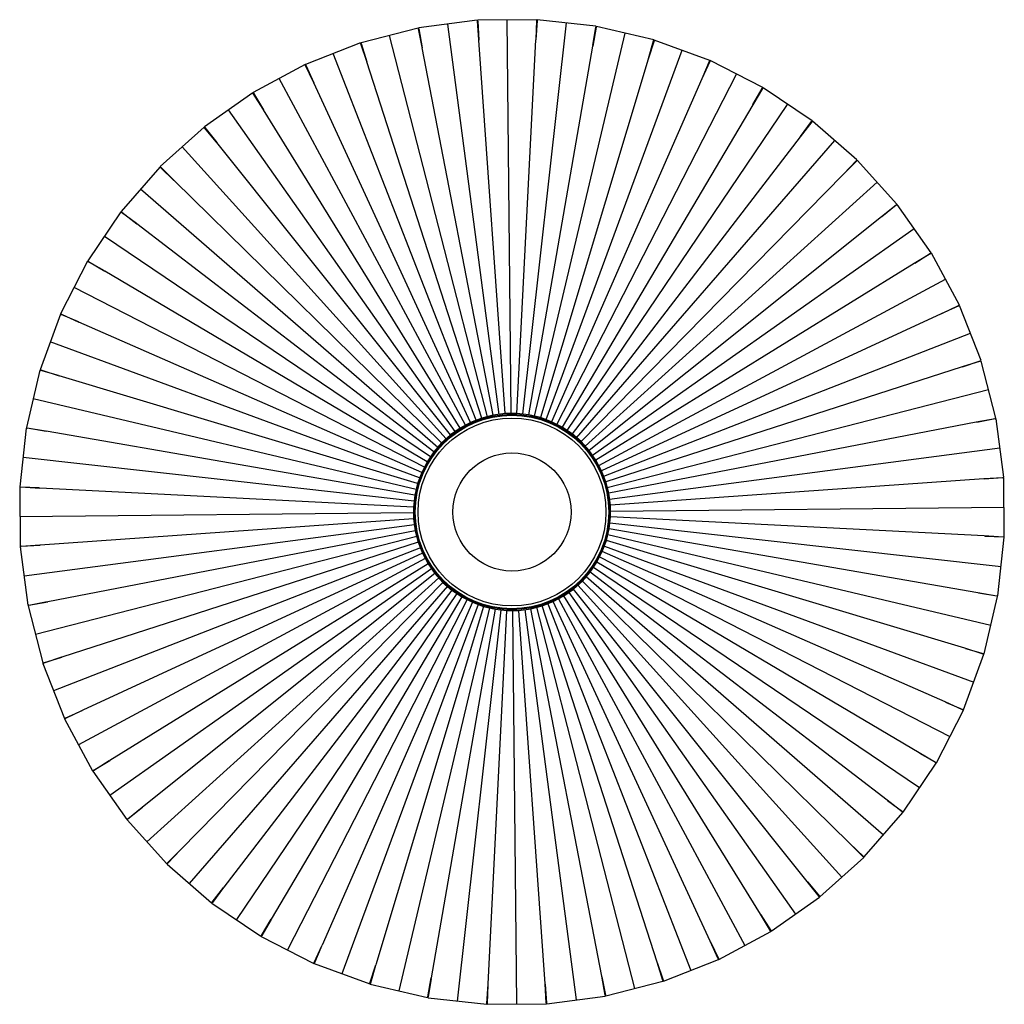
# Paper-space layout '_Superior' of a CAD drawing. Header units: millimetres. Extents: x -287 to 214, y -250 to 250.
import ezdxf

# ---------------------------------------------------------------- set-up
doc = ezdxf.new("R2010")
doc.units = ezdxf.units.MM

psp = doc.layouts.new('_Superior')

# ---------------------------------------------------------------- linework, layer by layer
at = {"color": 7, "linetype": 'Continuous', "lineweight": 25}
for p, q in [((-84.09, 245.87), (-113.14, 238.41)), ((-84.09, 245.87), (-83.98, 245.44)), ((-82.09, 236.18), (-83.98, 245.44)), ((-54.1, 249.83), (-83.85, 245.92)), ((-83.79, 245.47), (-83.85, 245.92)), ((-83.78, 245.48), (-82.03, 235.89)), ((-42.94, 49.57), (-68.98, 247.87)), ((-54.1, 249.83), (-54.04, 249.38)), ((-53.28, 239.96), (-54.04, 249.38)), ((-23.86, 250.13), (-53.86, 249.84)), ((-53.86, 249.39), (-53.86, 249.84)), ((-53.85, 249.39), (-53.27, 239.67)), ((-36.92, 50), (-38.86, 249.99)), ((-30.89, 49.69), (-8.71, 248.46)), ((-23.66, 249.67), (-24.26, 239.95)), ((-24.24, 240.24), (-23.86, 249.68)), ((-23.86, 250.13), (-23.86, 249.68)), ((-23.67, 249.67), (-23.62, 250.12)), ((6.2, 246.79), (-23.62, 250.12)), ((6.34, 246.31), (4.58, 236.73)), ((4.63, 237.02), (6.15, 246.35)), ((6.2, 246.79), (6.15, 246.35)), ((6.33, 246.31), (6.44, 246.75)), ((35.63, 239.86), (6.44, 246.75)), ((-48.87, 48.43), (-98.62, 242.14)), ((-24.94, 48.66), (21.04, 243.3)), ((-113.38, 238.34), (-141.32, 227.43)), ((-113.38, 238.34), (-113.21, 237.92)), ((-110.22, 228.95), (-113.21, 237.92)), ((-113.03, 237.98), (-113.14, 238.41)), ((-113.03, 237.98), (-110.14, 228.68)), ((-45.94, 49.18), (-82.03, 235.89)), ((-39.95, 49.97), (-53.27, 239.67)), ((-33.9, 50.03), (-24.26, 239.95)), ((-27.89, 49.36), (4.58, 236.73)), ((35.72, 239.36), (32.81, 230.06)), ((32.9, 230.34), (35.53, 239.42)), ((35.53, 239.42), (35.63, 239.86)), ((35.71, 239.36), (35.87, 239.79)), ((64.02, 229.42), (35.87, 239.79)), ((-54.62, 46.58), (-127.35, 232.88)), ((-19.16, 46.92), (49.94, 234.6)), ((-141.54, 227.33), (-167.97, 213.13)), ((-141.54, 227.33), (-141.33, 226.93)), ((-137.28, 218.39), (-141.33, 226.93)), ((-141.16, 227.01), (-141.32, 227.43)), ((-141.15, 227.01), (-137.16, 218.13)), ((-51.8, 47.68), (-110.14, 228.68)), ((32.81, 230.06), (-22, 47.97)), ((64.04, 228.92), (60.04, 220.04)), ((60.16, 220.3), (63.86, 229)), ((63.86, 229), (64.02, 229.42)), ((64.04, 228.92), (64.24, 229.32)), ((90.94, 215.64), (64.24, 229.32)), ((-60.1, 44.05), (-154.76, 220.23)), ((-13.63, 44.5), (77.59, 222.48)), ((-57.44, 45.48), (-137.16, 218.13)), ((60.04, 220.04), (-16.32, 45.88)), ((90.9, 215.14), (85.86, 206.81)), ((86.01, 207.05), (90.74, 215.24)), ((90.74, 215.24), (90.94, 215.64)), ((90.9, 215.14), (91.15, 215.51)), ((116.01, 198.71), (91.15, 215.51)), ((-168.18, 213), (-192.7, 195.72)), ((-168.18, 213), (-167.92, 212.63)), ((-167.76, 212.73), (-167.97, 213.13)), ((-162.87, 204.64), (-167.92, 212.63)), ((-167.75, 212.73), (-162.72, 204.4)), ((85.86, 206.81), (-10.94, 43.12)), ((-8.43, 41.42), (103.58, 207.11)), ((-65.24, 40.87), (-180.44, 204.36)), ((-62.77, 42.61), (-162.72, 204.4)), ((-192.89, 195.57), (-215.15, 175.46)), ((-192.89, 195.57), (-192.59, 195.23)), ((-192.44, 195.35), (-192.7, 195.72)), ((-186.61, 187.91), (-192.59, 195.23)), ((-192.44, 195.36), (-186.44, 187.68)), ((115.91, 198.22), (109.9, 190.56)), ((110.07, 190.78), (115.75, 198.34)), ((115.75, 198.34), (116.01, 198.71)), ((115.9, 198.22), (116.2, 198.56)), ((138.85, 178.89), (116.2, 198.56)), ((109.9, 190.56), (-5.93, 39.73)), ((-69.95, 37.1), (-204.02, 185.51)), ((-67.71, 39.13), (-186.44, 187.68)), ((-3.65, 37.75), (127.52, 188.73)), ((-215.33, 175.28), (-235, 152.64)), ((-215.33, 175.28), (-214.99, 174.99)), ((-214.85, 175.12), (-215.15, 175.46)), ((-214.85, 175.13), (-207.97, 168.24)), ((138.69, 178.41), (131.8, 171.53)), ((132, 171.73), (138.55, 178.55)), ((138.55, 178.55), (138.85, 178.89)), ((138.69, 178.42), (139.02, 178.72)), ((159.13, 156.46), (139.02, 178.72)), ((-208.17, 168.44), (-214.99, 174.99)), ((131.8, 171.53), (-1.36, 35.76)), ((-72.2, 35.08), (-207.97, 168.24)), ((0.67, 33.52), (149.08, 167.59)), ((-74.18, 32.79), (-225.16, 163.96)), ((158.92, 156), (151.25, 150)), ((151.47, 150.18), (158.8, 156.15)), ((158.8, 156.15), (159.13, 156.46)), ((158.91, 156.01), (159.28, 156.27)), ((176.56, 131.74), (159.28, 156.27)), ((-235.15, 152.44), (-251.95, 127.59)), ((-235.15, 152.44), (-234.78, 152.19)), ((-234.66, 152.34), (-235, 152.64)), ((-227.22, 146.51), (-234.78, 152.19)), ((-234.66, 152.35), (-226.99, 146.33)), ((-76.17, 30.51), (-226.99, 146.33)), ((151.25, 150), (2.69, 31.27)), ((4.43, 28.8), (167.92, 144)), ((-77.86, 28), (-243.55, 140.02)), ((176.3, 131.32), (167.96, 126.28)), ((168.21, 126.43), (176.19, 131.48)), ((176.19, 131.48), (176.56, 131.74)), ((176.29, 131.32), (176.69, 131.53)), ((190.89, 105.11), (176.69, 131.53)), ((-252.07, 127.38), (-265.76, 100.68)), ((-252.07, 127.38), (-251.67, 127.17)), ((-251.58, 127.34), (-251.95, 127.59)), ((-243.49, 122.45), (-251.67, 127.17)), ((-251.57, 127.34), (-243.24, 122.3)), ((167.96, 126.28), (6.18, 26.33)), ((-79.55, 25.5), (-243.24, 122.3)), ((7.61, 23.66), (183.79, 118.32)), ((-80.93, 22.81), (-258.92, 114.03)), ((190.49, 104.89), (190.89, 105.11)), ((-265.86, 100.46), (-276.22, 72.31)), ((-265.86, 100.46), (-265.43, 100.3)), ((-265.36, 100.48), (-265.76, 100.68)), ((-256.74, 96.6), (-265.43, 100.3)), ((-265.35, 100.48), (-256.48, 96.48)), ((181.69, 100.72), (9.04, 21)), ((190.57, 104.72), (181.69, 100.72)), ((181.95, 100.84), (190.49, 104.89)), ((190.57, 104.72), (190.99, 104.89)), ((201.9, 76.94), (190.99, 104.89)), ((-82.31, 20.11), (-256.48, 96.48)), ((10.14, 18.18), (196.45, 90.91)), ((-83.36, 17.28), (-271.04, 86.38)), ((201.54, 76.59), (192.24, 73.7)), ((192.52, 73.78), (201.48, 76.78)), ((201.48, 76.78), (201.9, 76.94)), ((201.54, 76.6), (201.98, 76.71)), ((209.44, 47.65), (201.98, 76.71)), ((-276.29, 72.07), (-283.19, 42.88)), ((-276.29, 72.07), (-275.85, 71.97)), ((-275.8, 72.15), (-276.22, 72.31)), ((-266.78, 69.34), (-275.85, 71.97)), ((-275.8, 72.16), (-266.5, 69.25)), ((192.24, 73.7), (11.24, 15.37)), ((-84.4, 14.44), (-266.5, 69.25)), ((11.99, 12.44), (205.71, 62.18)), ((-85.1, 11.49), (-279.74, 57.47)), ((-33.9, 50.03), (-39.95, 49.97)), ((-27.89, 49.36), (-33.9, 50.03)), ((-57.44, 45.48), (-62.77, 42.61)), ((-51.8, 47.68), (-57.44, 45.48)), ((-45.94, 49.18), (-51.8, 47.68)), ((-39.95, 49.97), (-45.94, 49.18)), ((-22, 47.97), (-27.89, 49.36)), ((-16.32, 45.88), (-22, 47.97)), ((-10.94, 43.12), (-16.32, 45.88)), ((199.46, 45.6), (12.74, 9.51)), ((209.04, 47.35), (199.46, 45.6)), ((199.74, 45.65), (209, 47.54)), ((209, 47.54), (209.44, 47.65)), ((209.04, 47.35), (209.48, 47.41)), ((213.39, 17.67), (209.48, 47.41)), ((-283.23, 42.63), (-286.56, 12.82)), ((-283.23, 42.63), (-282.78, 42.58)), ((-282.75, 42.77), (-283.19, 42.88)), ((-273.45, 41.07), (-282.78, 42.58)), ((-282.75, 42.78), (-273.17, 41.02)), ((-85.79, 8.55), (-273.17, 41.02)), ((-62.77, 42.61), (-67.71, 39.13)), ((-5.93, 39.73), (-10.94, 43.12)), ((-72.2, 35.08), (-76.17, 30.51)), ((-67.71, 39.13), (-72.2, 35.08)), ((-1.36, 35.76), (-5.93, 39.73)), ((2.69, 31.27), (-1.36, 35.76)), ((-76.17, 30.51), (-79.55, 25.5)), ((6.18, 26.33), (2.69, 31.27)), ((13.14, 6.51), (211.44, 32.54)), ((-86.13, 5.55), (-284.89, 27.73)), ((-79.55, 25.5), (-82.31, 20.11)), ((9.04, 21), (6.18, 26.33)), ((-82.31, 20.11), (-84.4, 14.44)), ((11.24, 15.37), (9.04, 21)), ((12.74, 9.51), (11.24, 15.37)), ((203.23, 16.83), (13.53, 3.51)), ((212.96, 17.41), (203.23, 16.83)), ((203.52, 16.85), (212.94, 17.61)), ((212.94, 17.61), (213.39, 17.67)), ((212.96, 17.42), (213.41, 17.42)), ((213.7, -12.58), (213.41, 17.42)), ((-286.57, 12.58), (-286.28, -17.42)), ((-286.57, 12.58), (-286.12, 12.58)), ((-286.11, 12.77), (-286.56, 12.82)), ((-276.68, 12.2), (-286.12, 12.58)), ((-286.11, 12.78), (-276.39, 12.18)), ((-86.46, 2.54), (-276.39, 12.18)), ((-84.4, 14.44), (-85.79, 8.55)), ((-85.79, 8.55), (-86.46, 2.54)), ((13.53, 3.51), (12.74, 9.51)), ((-86.46, 2.54), (-86.41, -3.51)), ((13.59, -2.54), (13.53, 3.51)), ((13.56, 0.48), (213.55, 2.42)), ((-86.43, -0.48), (-286.43, -2.42)), ((-86.41, -3.51), (-276.11, -16.83)), ((-86.41, -3.51), (-85.62, -9.51)), ((12.92, -8.55), (13.59, -2.54)), ((203.51, -12.18), (13.59, -2.54)), ((-86.01, -6.51), (-284.31, -32.54)), ((-85.62, -9.51), (-272.33, -45.6)), ((-85.62, -9.51), (-84.11, -15.37)), ((11.53, -14.44), (12.92, -8.55)), ((200.3, -41.02), (12.92, -8.55)), ((13.25, -5.55), (212.02, -27.73)), ((-84.87, -12.44), (-278.58, -62.18)), ((9.44, -20.11), (11.53, -14.44)), ((193.63, -69.25), (11.53, -14.44)), ((12.22, -11.49), (206.87, -57.47)), ((213.24, -12.78), (203.51, -12.18)), ((203.8, -12.2), (213.25, -12.58)), ((210.36, -42.63), (213.68, -12.82)), ((213.24, -12.77), (213.68, -12.82)), ((213.25, -12.58), (213.7, -12.58)), ((-285.83, -17.42), (-286.28, -17.42)), ((-286.26, -17.67), (-285.82, -17.61)), ((-286.26, -17.67), (-282.36, -47.41)), ((-285.83, -17.41), (-276.11, -16.83)), ((-276.39, -16.85), (-285.82, -17.61)), ((-83.01, -18.18), (-269.32, -90.91)), ((-84.11, -15.37), (-265.12, -73.7)), ((-84.11, -15.37), (-81.91, -21)), ((10.48, -17.28), (198.17, -86.38)), ((-80.48, -23.66), (-256.66, -118.32)), ((-81.91, -21), (-254.56, -100.72)), ((-81.91, -21), (-79.05, -26.33)), ((6.68, -25.5), (9.44, -20.11)), ((8.06, -22.81), (186.04, -114.03)), ((183.6, -96.48), (9.44, -20.11)), ((-79.05, -26.33), (-240.83, -126.28)), ((-77.31, -28.8), (-240.8, -144)), ((-79.05, -26.33), (-75.57, -31.27)), ((3.29, -30.51), (6.68, -25.5)), ((4.99, -28), (170.68, -140.02)), ((170.37, -122.3), (6.68, -25.5)), ((-75.57, -31.27), (-224.12, -150)), ((-73.54, -33.52), (-221.95, -167.59)), ((-75.57, -31.27), (-71.51, -35.76)), ((-0.68, -35.08), (3.29, -30.51)), ((1.31, -32.79), (152.29, -163.96)), ((154.12, -146.33), (3.29, -30.51)), ((-71.51, -35.76), (-204.67, -171.53)), ((-69.23, -37.75), (-200.4, -188.73)), ((-66.95, -39.73), (-182.77, -190.56)), ((-71.51, -35.76), (-66.95, -39.73)), ((-66.95, -39.73), (-61.93, -43.12)), ((-10.11, -42.61), (-5.16, -39.13)), ((-5.16, -39.13), (-0.68, -35.08)), ((113.56, -187.68), (-5.16, -39.13)), ((-2.92, -37.1), (131.15, -185.51)), ((135.09, -168.24), (-0.68, -35.08)), ((-64.44, -41.42), (-176.45, -207.11)), ((-61.93, -43.12), (-158.73, -206.81)), ((-59.24, -44.5), (-150.47, -222.48)), ((-61.93, -43.12), (-56.55, -45.88)), ((-15.44, -45.48), (-10.11, -42.61)), ((-12.77, -44.05), (81.88, -220.23)), ((89.85, -204.4), (-10.11, -42.61)), ((-7.64, -40.87), (107.57, -204.36)), ((209.88, -42.78), (200.3, -41.02)), ((200.58, -41.07), (209.91, -42.58)), ((203.42, -72.07), (210.32, -42.88)), ((209.88, -42.77), (210.32, -42.88)), ((209.91, -42.58), (210.36, -42.63)), ((-281.91, -47.35), (-282.36, -47.41)), ((-282.31, -47.65), (-281.88, -47.54)), ((-282.31, -47.65), (-274.85, -76.71)), ((-281.91, -47.35), (-272.33, -45.6)), ((-272.61, -45.65), (-281.88, -47.54)), ((-56.55, -45.88), (-132.92, -220.04)), ((-53.71, -46.92), (-122.82, -234.6)), ((-50.88, -47.97), (-105.69, -230.06)), ((-47.93, -48.66), (-93.91, -243.3)), ((-44.99, -49.36), (-77.45, -236.73)), ((-64.16, -248.46), (-41.98, -49.69)), ((-56.55, -45.88), (-50.88, -47.97)), ((-50.88, -47.97), (-44.99, -49.36)), ((-44.99, -49.36), (-38.98, -50.03)), ((-38.98, -50.03), (-32.93, -49.97)), ((-34.01, -249.99), (-35.95, -50)), ((-32.93, -49.97), (-26.93, -49.18)), ((-19.61, -239.67), (-32.93, -49.97)), ((-29.93, -49.57), (-3.9, -247.87)), ((-26.93, -49.18), (-21.07, -47.68)), ((9.16, -235.89), (-26.93, -49.18)), ((-24, -48.43), (25.74, -242.14)), ((-21.07, -47.68), (-15.44, -45.48)), ((37.26, -228.68), (-21.07, -47.68)), ((-18.25, -46.58), (54.48, -232.88)), ((64.29, -218.13), (-15.44, -45.48)), ((-48.62, -239.95), (-38.98, -50.03)), ((202.92, -72.16), (193.63, -69.25)), ((193.9, -69.34), (202.98, -71.97)), ((-274.42, -76.59), (-265.12, -73.7)), ((-265.39, -73.78), (-274.36, -76.78)), ((192.98, -100.46), (203.35, -72.31)), ((202.93, -72.15), (203.35, -72.31)), ((202.98, -71.97), (203.42, -72.07)), ((-274.41, -76.6), (-274.85, -76.71)), ((-274.78, -76.94), (-274.36, -76.78)), ((-274.78, -76.94), (-263.87, -104.89)), ((192.48, -100.48), (183.6, -96.48)), ((183.86, -96.6), (192.56, -100.3)), ((-263.45, -104.72), (-263.87, -104.89)), ((-263.76, -105.11), (-263.37, -104.89)), ((-263.45, -104.72), (-254.56, -100.72)), ((-254.83, -100.84), (-263.37, -104.89)), ((179.2, -127.38), (192.88, -100.68)), ((192.48, -100.48), (192.88, -100.68)), ((192.56, -100.3), (192.98, -100.46)), ((-263.76, -105.11), (-249.57, -131.53)), ((178.7, -127.34), (170.37, -122.3)), ((170.61, -122.45), (178.8, -127.17)), ((-249.17, -131.32), (-240.83, -126.28)), ((-241.08, -126.43), (-249.07, -131.48)), ((162.27, -152.44), (179.08, -127.59)), ((178.7, -127.34), (179.08, -127.59)), ((178.8, -127.17), (179.2, -127.38)), ((-249.17, -131.32), (-249.57, -131.53)), ((-249.44, -131.74), (-249.07, -131.48)), ((-249.44, -131.74), (-232.16, -156.27)), ((-231.79, -156), (-224.12, -150)), ((161.78, -152.35), (154.12, -146.33)), ((154.35, -146.51), (161.9, -152.19)), ((-224.35, -150.18), (-231.67, -156.15)), ((142.45, -175.28), (162.13, -152.64)), ((161.79, -152.34), (162.13, -152.64)), ((161.9, -152.19), (162.27, -152.44)), ((-231.79, -156.01), (-232.16, -156.27)), ((-232, -156.46), (-231.67, -156.15)), ((-232, -156.46), (-211.89, -178.72)), ((141.97, -175.13), (135.09, -168.24)), ((135.29, -168.44), (142.11, -174.99)), ((-211.56, -178.41), (-204.67, -171.53)), ((-204.88, -171.73), (-211.42, -178.55)), ((142.11, -174.99), (142.45, -175.28)), ((-211.56, -178.42), (-211.89, -178.72)), ((-211.72, -178.89), (-211.42, -178.55)), ((-211.72, -178.89), (-189.07, -198.56)), ((120.02, -195.57), (142.28, -175.46)), ((141.98, -175.12), (142.28, -175.46)), ((119.56, -195.36), (113.56, -187.68)), ((113.74, -187.91), (119.72, -195.23)), ((-188.78, -198.22), (-182.77, -190.56)), ((-182.95, -190.78), (-188.63, -198.34)), ((-188.78, -198.22), (-189.07, -198.56)), ((-188.88, -198.71), (-188.63, -198.34)), ((-188.88, -198.71), (-164.03, -215.51)), ((95.3, -213), (119.83, -195.72)), ((119.57, -195.35), (119.83, -195.72)), ((119.72, -195.23), (120.02, -195.57)), ((94.88, -212.73), (89.85, -204.4)), ((89.99, -204.64), (95.05, -212.63)), ((-163.78, -215.14), (-158.73, -206.81)), ((-158.88, -207.05), (-163.61, -215.24)), ((68.67, -227.33), (95.1, -213.13)), ((94.88, -212.73), (95.1, -213.13)), ((95.05, -212.63), (95.3, -213)), ((-163.77, -215.14), (-164.03, -215.51)), ((-163.82, -215.64), (-163.61, -215.24)), ((-163.82, -215.64), (-137.12, -229.32)), ((-136.92, -228.92), (-132.92, -220.04)), ((68.28, -227.01), (64.29, -218.13)), ((64.41, -218.39), (68.46, -226.93)), ((-133.03, -220.3), (-136.74, -229)), ((-136.91, -228.92), (-137.12, -229.32)), ((-136.89, -229.42), (-136.74, -229)), ((-136.89, -229.42), (-108.74, -239.79)), ((-108.59, -239.36), (-105.69, -230.06)), ((40.15, -237.98), (37.26, -228.68)), ((37.35, -228.95), (40.34, -237.92)), ((40.5, -238.34), (68.45, -227.43)), ((68.28, -227.01), (68.45, -227.43)), ((68.46, -226.93), (68.67, -227.33)), ((-105.77, -230.34), (-108.41, -239.42)), ((-108.59, -239.36), (-108.74, -239.79)), ((-108.41, -239.42), (-108.51, -239.86)), ((-108.51, -239.86), (-79.31, -246.75)), ((-79.21, -246.31), (-77.45, -236.73)), ((-77.5, -237.02), (-79.02, -246.35)), ((-49.21, -249.67), (-48.62, -239.95)), ((-19.03, -249.39), (-19.61, -239.67)), ((-19.59, -239.96), (-18.83, -249.38)), ((10.91, -245.48), (9.16, -235.89)), ((9.21, -236.18), (11.1, -245.44)), ((11.21, -245.87), (40.27, -238.41)), ((40.16, -237.98), (40.27, -238.41)), ((40.34, -237.92), (40.5, -238.34)), ((-48.64, -240.24), (-49.02, -249.68)), ((-79.21, -246.31), (-79.31, -246.75)), ((-79.07, -246.79), (-79.02, -246.35)), ((-79.07, -246.79), (-49.26, -250.12)), ((-49.26, -250.12), (-49.21, -249.67)), ((-49.02, -249.68), (-49.01, -250.13)), ((-49.01, -250.13), (-19.01, -249.84)), ((-19.02, -249.39), (-19.01, -249.84)), ((-18.83, -249.38), (-18.77, -249.83)), ((-18.77, -249.83), (10.97, -245.92)), ((10.91, -245.47), (10.97, -245.92)), ((11.1, -245.44), (11.21, -245.87))]:
    psp.add_line(p, q, dxfattribs=at)
for radius in [49.67, 49.17, 47.74, 30]:
    psp.add_circle((-36.44, 0), radius, dxfattribs=at)

doc.saveas('drawing.dxf')
